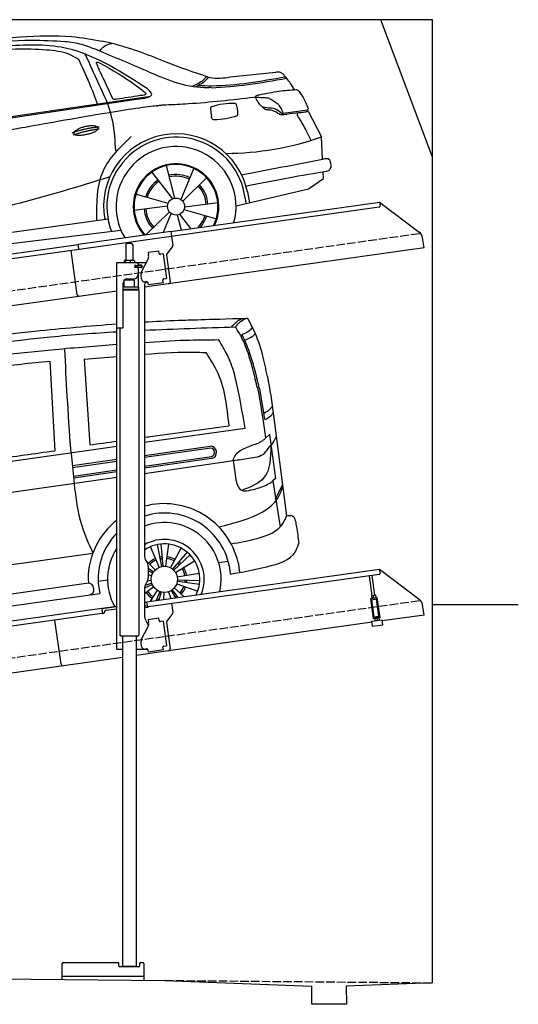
# Model space of a CAD drawing. Extents: x 199 to 6000, y -475 to 5250.
# Tile 3 of 3: x 3099 to 6000, y -475 to 5250. Entities that reach past the tile are written whole.
import ezdxf

# ---------------------------------------------------------------- set-up
doc = ezdxf.new("R2010")
doc.units = 0
doc.header["$LTSCALE"] = 10
doc.header["$MEASUREMENT"] = 0
doc.linetypes.add('GEN3', pattern=[6.25, 5, -1.25])
doc.layers.get('0').update_dxf_attribs({"linetype": 'CONTINUOUS'})
for name, color, linetype in [('3', 6, 'GEN3'), ('CAR', 1, 'CONTINUOUS'), ('SICHTBARE_KANTEN_DIN_', 7, 'CONTINUOUS')]:
    doc.layers.add(name, color=color, linetype=linetype)
doc.layers.add('AM_0', color=7, linetype='CONTINUOUS', lineweight=30)

# ---------------------------------------------------------------- blocks, each defined once
blk = doc.blocks.new('Car Van')
at = {"layer": 'CAR'}
for p, q in [((23007.8, 5396.2), (23037.4, 4875.5)), ((23207.8, 5406.7), (23240.7, 4909.2)), ((24309.1, 5080.7), (24384.6, 4496)), ((23558.2, 4925.3), (24143.5, 5006)), ((24263.4, 4948.2), (24285.1, 4968.9)), ((24285.1, 4968.9), (24320.4, 4714.3)), ((21072.7, 4570.5), (23398.2, 4902.5)), ((23558.2, 4847.8), (23940, 4902.1)), ((23944.3, 4890.6), (23558.2, 4836.2)), ((23133.2, 4859.5), (23148.9, 4684.5)), ((23139.6, 4788.8), (23398.2, 4825.3)), ((23140.9, 4777.5), (23398.2, 4813.7)), ((23558.2, 4786), (23949.4, 4841.1)), ((23949.1, 4829.7), (23558.2, 4774.6)), ((23558.2, 4743.3), (24075.6, 4817.8)), ((24075.3, 4820.4), (24090, 4707.5)), ((23145.9, 4727.9), (23398.2, 4763.5)), ((23398.2, 4752.1), (23146.1, 4716.6)), ((23398.2, 4720.3), (21083.3, 4387.6)), ((24320.4, 4714.3), (24304.8, 4699.4)), ((24305, 4699.5), (24347.2, 4432.9)), ((24320.7, 4594.5), (24360.8, 4677)), ((23644.6, 4198.1), (23593.9, 4317.5)), ((23659.9, 4202.7), (23635.1, 4330.1)), ((23667.8, 4203.8), (23656.5, 4333.1)), ((23683.7, 4203.6), (23699.6, 4332.3)), ((23710.8, 4194.9), (23772.5, 4309)), ((21307.1, 4005.8), (23258.8, 4280)), ((23621, 4182.3), (23565, 4239.5)), ((23723.9, 4185.9), (23808.1, 4284.7)), ((23729.7, 4180.4), (23823.7, 4269.9)), ((23610.9, 4170), (23581.2, 4189.7)), ((23739.4, 4167.8), (23850, 4235.7)), ((23990.9, 4225.9), (24043.4, 4233.3)), ((24102.9, 4226.3), (24112.4, 4168.6)), ((23230.9, 4129.7), (23233.9, 4106.9)), ((23289.4, 4117.2), (23344.3, 4124.3)), ((23606.8, 4163.2), (23581.2, 4176.5)), ((23601, 4148.3), (23581.2, 4153.8)), ((23749.5, 4141.3), (23877.3, 4164.1)), ((23750.7, 4125.4), (23880.4, 4121.2)), ((21377.3, 3846.1), (23233.9, 4106.9)), ((23289.8, 4105.3), (23298.9, 4045.4)), ((23612.6, 4083.2), (23558.2, 4043.9)), ((23604.7, 4097), (23559.3, 4076.9)), ((23601.8, 4104.4), (23562.7, 4091.8)), ((23598.6, 4120.1), (23574.6, 4117.6)), ((23720, 4066.7), (23753.6, 4021.7)), ((23731.8, 4077.5), (23789.6, 4026.7)), ((23746.2, 4101.9), (23868.2, 4057.9)), ((23750, 4117.4), (23878.5, 4099.7)), ((21329.3, 3769.5), (23298.8, 4045.7)), ((23633.2, 4063.7), (23591.6, 3998.9)), ((23647.5, 4056.5), (23627.6, 4004)), ((23655.1, 4054.1), (23642.5, 4006.1)), ((23670.8, 4051.6), (23668.8, 4009.8)), ((23698.9, 4055.6), (23712.4, 4015.9)), ((23713.4, 4062.3), (23738.8, 4019.6))]:
    blk.add_line(p, q, dxfattribs=at)
blk.add_circle((23674.4, 4127.8), 76.3, dxfattribs=at)
for centre, radius, start, end in [((23941.2, 4865.5), 36.6, 282.4234, 91.9504), ((23940.1, 4865.3), 26, 291.3172, 79.4452), ((23672.7, 4125.7), 441.8, 13.1526, 105.0131), ((23672.7, 4125.7), 441.8, 128.4041, 179.4928), ((23674.7, 4127.6), 385.6, 4.5254, 107.5878), ((23674.4, 4127.8), 330.2, 347.4042, 110.6062), ((23674.7, 4127.6), 385.6, 135.817, 183.3106), ((23674.4, 4127.8), 231.7, 337.9146, 120.1013), ((23674.4, 4127.8), 330.2, 146.7735, 208.5958), ((23674.4, 4127.8), 206, 333.6849, 124.334), ((23674.4, 4127.8), 131.2, 113, 134.4286), ((23674.4, 4127.8), 120.9, 113, 134.4286), ((23674.4, 4127.8), 131.2, 95, 101), ((23674.4, 4127.8), 120.9, 95, 101), ((23674.4, 4127.8), 120.9, 61.5714, 83), ((23674.4, 4127.8), 131.2, 61.5714, 83), ((23674.4, 4127.8), 120.9, 43.5714, 49.5714), ((23674.4, 4127.8), 131.2, 43.5714, 49.5714), ((23674.4, 4127.8), 120.9, 10.1429, 31.5714), ((23674.4, 4127.8), 131.2, 10.1429, 31.5714), ((23674.4, 4127.8), 120.9, 352.1429, 358.1429), ((23674.4, 4127.8), 131.2, 352.1429, 358.1429), ((23674.4, 4127.8), 120.9, 200.2869, 203.8571), ((23674.4, 4127.8), 120.9, 318.7143, 340.1429), ((23674.4, 4127.8), 131.2, 318.7143, 340.1429), ((23674.4, 4127.8), 131.2, 215.8571, 237.2857), ((23674.4, 4127.8), 120.9, 215.8571, 237.2857), ((23674.4, 4127.8), 120.9, 249.2857, 255.2857), ((23674.4, 4127.8), 120.9, 300.7143, 306.7143), ((23674.4, 4127.8), 131.2, 305.7514, 306.7143)]:
    blk.add_arc(centre, radius, start, end, dxfattribs=at)
for points, knots in [([(21715.3, 5388.7), (21821.7, 5408.2), (22221.1, 5481.6), (22782.1, 5562.6), (23238.6, 5600.5), (23398.2, 5613.5)], [0, 0, 0, 0, 324.58113, 1218.156854, 1698.657892, 1698.657892, 1698.657892, 1698.657892]), ([(23558.2, 5624), (23622.5, 5627.8), (23755.4, 5634.6), (23902.4, 5637.9), (24158.6, 5646.3)], [126.567679, 126.567679, 126.567679, 126.567679, 322.989321, 524.252921, 524.252921, 524.252921, 524.252921]), ([(24065, 5594.6), (24084.7, 5616.7), (24105.5, 5640), (24134.4, 5644.9), (24135.9, 5645.2)], [0, 0, 0, 0, 82.821664, 87.569284, 87.569284, 87.569284, 87.569284]), ([(24087.7, 5595.7), (24107.4, 5617.8), (24128.2, 5641.1), (24157.1, 5646), (24158.6, 5646.3)], [0, 0, 0, 0, 82.821664, 87.569284, 87.569284, 87.569284, 87.569284]), ([(24273.4, 5306.8), (24265.1, 5349.5), (24247.1, 5441.3), (24207.5, 5555.5), (24171.2, 5622.9), (24158.6, 5646.3)], [0, 0, 0, 0, 130.437116, 280.491384, 360.077177, 360.077177, 360.077177, 360.077177]), ([(21770, 5352.1), (21876, 5370.8), (22288.4, 5443.9), (22830.8, 5527.3), (23269.5, 5559.7), (23398.2, 5567.2)], [0, 0, 0, 0, 323.034736, 1256.571869, 1643.446804, 1643.446804, 1643.446804, 1643.446804]), ([(24213.2, 5249), (24204.3, 5287.1), (24188.1, 5356.8), (24159.1, 5454.9), (24126.8, 5533.5), (24099.1, 5577.6), (24087.7, 5595.7)], [0, 0, 0, 0, 117.133269, 214.777276, 306.729603, 370.835152, 370.835152, 370.835152, 370.835152]), ([(24126.6, 5550.6), (24141.5, 5557.6), (24164, 5568.7), (24182.4, 5585.5), (24188.8, 5591.3)], [4.61826, 4.61826, 4.61826, 4.61826, 53.543239, 79.274172, 79.274172, 79.274172, 79.274172]), ([(24142.3, 5517.9), (24159.4, 5525.5), (24181.6, 5535.3), (24199.7, 5551.3), (24203.9, 5555)], [0, 0, 0, 0, 55.255532, 72.113055, 72.113055, 72.113055, 72.113055]), ([(23558.2, 5505.4), (23637.5, 5510.8), (23781.1, 5519.8), (23924.9, 5520.7), (23989.3, 5521.1)], [58.593241, 58.593241, 58.593241, 58.593241, 296.990423, 490.043419, 490.043419, 490.043419, 490.043419]), ([(24143.5, 5006), (24128.1, 5100), (24106.8, 5230.9), (24063.5, 5388.4), (24024.1, 5464.7), (23998.8, 5505.7), (23989.3, 5521.1)], [0, 0, 0, 0, 285.875803, 397.720054, 488.074442, 542.258477, 542.258477, 542.258477, 542.258477]), ([(24226.6, 5239.9), (24217.8, 5277.9), (24201.5, 5347.7), (24173.2, 5443.4), (24150.2, 5500), (24125.5, 5551.6)], [0, 0, 0, 0, 117.133269, 214.777276, 299.414803, 299.414803, 299.414803, 299.414803]), ([(21800.2, 5284), (21899.6, 5302.9), (22309.5, 5380.6), (22843.2, 5451.2), (23278.2, 5485), (23398.2, 5493.9)], [0, 0, 0, 0, 303.469527, 1251.67749, 1612.62651, 1612.62651, 1612.62651, 1612.62651]), ([(23558.2, 5436), (23559.3, 5436.1), (23662.9, 5443.9), (23781.8, 5451.6), (23899.6, 5447), (23914.7, 5446.4)], [351.625543, 351.625543, 351.625543, 351.625543, 354.715425, 663.112571, 708.364163, 708.364163, 708.364163, 708.364163]), ([(23914.7, 5446.4), (23936.9, 5413.2), (24021.1, 5286.9), (24037.1, 5133.1), (24048.9, 5019.8)], [0, 0, 0, 0, 118.944476, 451.880379, 451.880379, 451.880379, 451.880379]), ([(22217, 5288), (22369.3, 5314.3), (22631.7, 5359.5), (22896.7, 5385.3), (23007.8, 5396.2)], [0, 0, 0, 0, 463.343065, 798.418315, 798.418315, 798.418315, 798.418315]), ([(24253.1, 5094.1), (24265.4, 5100.4), (24284, 5110.6), (24297.4, 5127), (24302.2, 5132.8)], [6.830989, 6.830989, 6.830989, 6.830989, 47.594512, 69.869885, 69.869885, 69.869885, 69.869885]), ([(24258.9, 5056.6), (24271.3, 5062.8), (24289.8, 5072.8), (24303, 5089.1), (24307.6, 5094.8)], [6.60739, 6.60739, 6.60739, 6.60739, 47.308966, 69.134079, 69.134079, 69.134079, 69.134079]), ([(23558.2, 4953.3), (23569.9, 4954.9), (23733.4, 4977.4), (23896.9, 4999.4), (24048.9, 5019.8)], [320.625992, 320.625992, 320.625992, 320.625992, 355.842082, 815.727995, 815.727995, 815.727995, 815.727995]), ([(24189.8, 4908.7), (24210.3, 4915.3), (24236.6, 4926.8), (24257.8, 4943.2), (24263.4, 4948.2)], [120.92462, 120.92462, 120.92462, 120.92462, 186.01384, 208.055842, 208.055842, 208.055842, 208.055842]), ([(24324.9, 4961), (24324.3, 4958.9), (24318, 4939.6), (24307.2, 4922.6), (24295.1, 4909.1)], [0, 0, 0, 0, 6.616922, 60.689334, 60.689334, 60.689334, 60.689334]), ([(22248.2, 4764.6), (22393.1, 4784.9), (22656.1, 4821.9), (22919.2, 4858.9), (23037.4, 4875.5)], [0, 0, 0, 0, 438.805988, 796.934649, 796.934649, 796.934649, 796.934649]), ([(24075.3, 4820.4), (24075.9, 4823.3), (24086, 4871.5), (24139.5, 4890.7), (24189.8, 4908.7)], [0, 0, 0, 0, 8.675218, 146.672245, 146.672245, 146.672245, 146.672245]), ([(24075.6, 4817.8), (24105.2, 4822.6), (24165.2, 4832.4), (24251.8, 4842.4), (24278, 4890.7), (24291.8, 4905.6), (24295.1, 4909.1)], [0, 0, 0, 0, 91.780832, 186.856498, 233.690994, 248.112913, 248.112913, 248.112913, 248.112913]), ([(24293.8, 4906), (24292.4, 4834.9), (24289.8, 4709.8), (24176.7, 4665), (24127.8, 4645.6)], [0, 0, 0, 0, 191.487605, 337.183462, 337.183462, 337.183462, 337.183462]), ([(24090, 4707.5), (24096, 4684.3), (24110.5, 4627.7), (24170.3, 4644.3), (24205.7, 4654.1)], [0, 0, 0, 0, 62.7295, 153.034343, 153.034343, 153.034343, 153.034343]), ([(24205.7, 4654.1), (24233.6, 4661.3), (24266.9, 4674), (24296.7, 4691.8), (24304.8, 4699.4)], [99.88745, 99.88745, 99.88745, 99.88745, 186.01384, 208.055842, 208.055842, 208.055842, 208.055842]), ([(23148.9, 4684.5), (23159.1, 4602), (23176.5, 4461.6), (23234.7, 4333.1), (23258.8, 4280)], [0, 0, 0, 0, 247.415276, 421.193245, 421.193245, 421.193245, 421.193245]), ([(23990.4, 4432.7), (24037.5, 4444.3), (24160.3, 4474.5), (24316.1, 4544.3), (24354.2, 4641), (24362.8, 4663)], [0, 0, 0, 0, 147.745638, 385.655746, 455.431225, 455.431225, 455.431225, 455.431225]), ([(24062.1, 4334.1), (24112.2, 4342.5), (24219.5, 4360.4), (24353.5, 4412.8), (24379, 4482.7), (24383.9, 4495.9)], [0, 0, 0, 0, 155.916097, 334.236733, 375.847406, 375.847406, 375.847406, 375.847406]), ([(24383.9, 4495.9), (24398.1, 4498.8), (24425.1, 4504.2), (24437.3, 4464.1), (24446.1, 4413.1), (24452, 4369.9), (24456.4, 4338.1)], [0, 0, 0, 0, 37.497445, 71.058399, 104.892854, 199.946291, 199.946291, 199.946291, 199.946291]), ([(24059.1, 4158), (24127.2, 4170.2), (24255.8, 4193.4), (24426.9, 4243.1), (24451.3, 4321.8), (24456.4, 4338.1)], [0, 0, 0, 0, 215.148773, 406.414782, 456.433015, 456.433015, 456.433015, 456.433015]), ([(23233.9, 4106.9), (23239.7, 4104.9), (23261.9, 4096.9), (23270.5, 4049.9), (23247.5, 4040.5), (23241.2, 4037.9)], [0, 0, 0, 0, 18.368574, 69.941809, 89.171871, 89.171871, 89.171871, 89.171871])]:
    blk.add_open_spline(points, degree=3, knots=knots, dxfattribs=at)
for points in [[(23558.2, 5575.8), (23734.6, 5584.2), (23911.1, 5590), (24087.7, 5595.7)], [(23094.1, 5464.2), (23101.7, 5285.9), (23112.1, 5112.4), (23129.6, 4864.3)], [(23207.8, 5406.7), (23271.3, 5412.3), (23334.7, 5417.9), (23398.2, 5423.2)], [(24273.4, 5306.8), (24288.8, 5235.6), (24298.9, 5158.2), (24309.1, 5080.7)], [(24213.2, 5249), (24227.8, 5199.2), (24237.3, 5113.3), (24263.6, 4948.4)], [(24226.6, 5239.9), (24226.6, 5239.9), (24240.4, 5168.2), (24257.5, 5056.4)], [(23240.7, 4909.2), (23293.2, 4916.5), (23345.7, 4923.9), (23398.2, 4931.2)]]:
    blk.add_open_spline(points, degree=3, dxfattribs=at)
blk = doc.blocks.new('car_150_')
at = {"layer": 'CAR'}
for p, q in [((6993.7, 5277.2), (7129.2, 5288.8)), ((8349.8, 5065.2), (8614.8, 5095.9)), ((5703.5, 4603.8), (7806, 4931.3)), ((5748.6, 4619.9), (7887.1, 4949.3)), ((8659.8, 4857.1), (8801.1, 4877.5)), ((8805, 4869.2), (8883.2, 4720.4)), ((8891.2, 4589.9), (8883.2, 4720.4)), ((8033.2, 4358.3), (7982.9, 4548.5)), ((8143.1, 4534), (8068.7, 4350.5)), ((7897.5, 4510.1), (8019.3, 4353.9)), ((8079.5, 4340.6), (8219, 4479.2)), ((8810.7, 4417.6), (8898.1, 4478.2)), ((8898.1, 4478.2), (8895.6, 4518.3)), ((8391.6, 4316.2), (8810.7, 4417.6)), ((7994.7, 4327.2), (7804.9, 4378.7)), ((8442.3, 4361.7), (8446.4, 4329.7)), ((8455.6, 4397.8), (8469.1, 4334.6)), ((7795.4, 4285.5), (7991.5, 4312.9)), ((8286.5, 4333.3), (8090.4, 4305.9)), ((8002.4, 4278.2), (7867.9, 4144.6)), ((7969.2, 4159.6), (8013.2, 4268.3)), ((8048.7, 4260.5), (8071.6, 4173.8)), ((8127.2, 4182.1), (8062.7, 4264.8)), ((8087.2, 4291.6), (8277, 4240.1)), ((7646, 4233.7), (5761.2, 3956.2)), ((5689.3, 3904.2), (7721.3, 4169.7))]:
    blk.add_line(p, q, dxfattribs=at)
blk.add_circle((8041, 4309.4), 49.6, dxfattribs=at)
for centre, radius, start, end in [((8042.2, 4309.4), 422.7, 12.065, 190.707), ((8042.2, 4309.4), 403.4, 7.4461, 201.5292), ((8307.4, 6330.9), 1710.3, 270.6601, 289.6726), ((8041, 4309.4), 348.9, 345.0424, 211.6777), ((8041, 4309.4), 249, 334.6275, 221.995), ((8041, 4309.4), 244.1, 333.8517, 222.7626), ((8041, 4309.4), 186.2, 64.7762, 103.2667), ((8041, 4309.4), 176.5, 64.6018, 103.1816), ((8041, 4309.4), 186.2, 124.7762, 163.2667), ((8041, 4309.4), 176.5, 124.6018, 163.1816), ((8041, 4309.4), 176.5, 4.6018, 43.1816), ((8041, 4309.4), 186.2, 4.7762, 43.2667), ((8041, 4309.4), 186.2, 184.7762, 223.2667), ((8041, 4309.4), 176.5, 184.6018, 223.1816), ((8041, 4309.4), 176.5, 316.6896, 343.1816), ((8041, 4309.4), 186.2, 320.3371, 343.2667)]:
    blk.add_arc(centre, radius, start, end, dxfattribs=at)
for points, degree, knots in [([(6590.3, 5194.3), (6790.1, 5231.4), (7055.2, 5280.6), (7323.2, 5267.8), (7389.2, 5264.7)], 3, [0, 0, 0, 0, 605.994997, 803.781644, 803.781644, 803.781644, 803.781644]), ([(7129.2, 5288.8), (7228.1, 5294.9), (7387.4, 5304.7), (7544.3, 5278.3), (7603.8, 5268.4)], 3, [0, 0, 0, 0, 296.050466, 476.332401, 476.332401, 476.332401, 476.332401]), ([(8191, 5074.7), (8107.9, 5098.3), (7930.3, 5167), (7746.4, 5237.4), (7603.8, 5268.4)], 3, [5.571538, 5.571538, 5.571538, 5.571538, 32.165526, 64.936902, 64.936902, 64.936902, 64.936902]), ([(7280.4, 5213.4), (7220.4, 5216.3), (7078, 5223.2), (6937, 5200.9), (6855.4, 5188)], 3, [0, 0, 0, 0, 179.578451, 426.729981, 426.729981, 426.729981, 426.729981]), ([(7010.2, 5233), (7130.8, 5242.4), (7438, 5266.3), (7702.5, 5100), (7863.2, 4999)], 3, [0, 0, 0, 0, 355.261483, 904.814862, 904.814862, 904.814862, 904.814862]), ([(7469.5, 5159.8), (7450.1, 5170.8), (7392.1, 5203.7), (7325, 5209.6), (7280.4, 5213.4)], 3, [0, 0, 0, 0, 66.345015, 198.470892, 198.470892, 198.470892, 198.470892]), ([(7389.2, 5264.7), (7420.8, 5260.7), (7486.1, 5252.6), (7547.1, 5227.9), (7578.6, 5215.1)], 3, [0, 0, 0, 0, 95.129403, 196.544102, 196.544102, 196.544102, 196.544102]), ([(8238.8, 5002.4), (8225.9, 5001.9), (8097.3, 4997.4), (7874.9, 5091.2), (7673.8, 5175.3), (7578.6, 5215.1)], 3, [0, 0, 0, 0, 38.601997, 385.248101, 697.121472, 697.121472, 697.121472, 697.121472]), ([(7590.1, 5210.4), (7598.8, 5221.2), (7616.6, 5243), (7643.8, 5250.6), (7657.5, 5254.4)], 3, [0, 0, 0, 0, 40.483158, 82.304269, 82.304269, 82.304269, 82.304269]), ([(7582.2, 4896.4), (7565.7, 4939), (7531.3, 5028.2), (7490.7, 5114.7), (7469.5, 5159.8)], 3, [0, 0, 0, 0, 136.989327, 286.582756, 286.582756, 286.582756, 286.582756]), ([(7575.1, 5131.1), (7572.7, 5136.8), (7566.4, 5151.1), (7582.7, 5144.2), (7592.5, 5140)], 3, [0, 0, 0, 0, 14.214257, 36.026738, 36.026738, 36.026738, 36.026738]), ([(7668, 4935.3), (7650.2, 4969.8), (7620.8, 5036.6), (7588.5, 5099.8), (7575.1, 5131.1)], 3, [2.591518, 2.591518, 2.591518, 2.591518, 14.396583, 24.038621, 24.038621, 24.038621, 24.038621]), ([(7592.5, 5140), (7663.4, 5100.7), (7754.6, 5050.2), (7836.7, 4986.2), (7855.1, 4971.8)], 3, [0, 0, 0, 0, 242.296972, 312.074439, 312.074439, 312.074439, 312.074439]), ([(8659.2, 5083.2), (8653.8, 5087.2), (8640.8, 5096.8), (8624.4, 5096.2), (8614.8, 5095.9)], 3, [0, 0, 0, 0, 19.609343, 47.348199, 47.348199, 47.348199, 47.348199]), ([(8213.4, 5067), (8204.8, 5057.5), (8180.8, 5030.7), (8147.4, 5016.7), (8125.8, 5007.6)], 3, [0, 0, 0, 0, 37.936628, 106.922734, 106.922734, 106.922734, 106.922734]), ([(8224.6, 5063.8), (8219.5, 5057.3), (8207.5, 5042.1), (8182.3, 5022), (8161, 5011.9), (8149.7, 5006.6)], 3, [0, 0, 0, 0, 24.71914, 58.083873, 95.394075, 95.394075, 95.394075, 95.394075]), ([(8163.6, 5014.3), (8190.3, 5013.8), (8360.5, 5010.7), (8528.5, 5042.5), (8670.3, 5069.3)], 3, [0, 0, 0, 0, 79.824219, 510.28314, 510.28314, 510.28314, 510.28314]), ([(8191, 5074.7), (8205.8, 5069.3), (8256.7, 5050.7), (8311.1, 5059.2), (8349.8, 5065.2)], 3, [0, 0, 0, 0, 46.804205, 160.961784, 160.961784, 160.961784, 160.961784]), ([(8240.9, 5001), (8312.1, 5006.7), (8458.8, 5018.5), (8603.3, 5046.3), (8677.8, 5060.7)], 3, [0, 0, 0, 0, 213.973217, 441.202015, 441.202015, 441.202015, 441.202015]), ([(8723.8, 4994.4), (8716.5, 5006.5), (8697.8, 5038.1), (8673.9, 5066), (8659.2, 5083.2)], 3, [0, 0, 0, 0, 42.278278, 110.016544, 110.016544, 110.016544, 110.016544]), ([(7806, 4931.3), (7851.9, 4937.1), (7921.3, 4946), (7877.9, 4985.6), (7863.2, 4999)], 3, [0, 0, 0, 0, 93.644646, 141.842533, 141.842533, 141.842533, 141.842533]), ([(8521.1, 4963.5), (8558.7, 4971.4), (8629.4, 4986.3), (8701.3, 4992.4), (8734.9, 4995.3)], 3, [0, 0, 0, 0, 115.283952, 216.335245, 216.335245, 216.335245, 216.335245]), ([(8734.9, 4995.3), (8735.5, 4995.3), (8742.3, 4994.7), (8774, 4959.5), (8789.9, 4921.4), (8803.6, 4888.9)], 3, [0, 0, 0, 0, 1.734697, 20.495648, 128.700618, 128.700618, 128.700618, 128.700618]), ([(7690.7, 4930.9), (7682.9, 4929), (7673.3, 4926.7), (7668.9, 4934), (7668, 4935.3)], 3, [0, 0, 0, 0, 20.033107, 24.561149, 24.561149, 24.561149, 24.561149]), ([(7827.4, 4952.7), (7804.1, 4948.8), (7758.6, 4941.2), (7712.9, 4934.3), (7690.7, 4930.9)], 3, [0, 0, 0, 0, 70.948783, 138.444185, 138.444185, 138.444185, 138.444185]), ([(7855.1, 4971.8), (7856.9, 4969.4), (7866.6, 4956.8), (7844.9, 4954.5), (7827.4, 4952.7)], 3, [0, 0, 0, 0, 8.218705, 42.579443, 42.579443, 42.579443, 42.579443]), ([(8489.1, 4946.9), (8362.2, 4931.3), (8192.7, 4910.5), (8022.3, 4901.3), (7979.4, 4899)], 3, [0, 0, 0, 0, 383.276615, 511.9713, 511.9713, 511.9713, 511.9713]), ([(8499.4, 4953.2), (8499.6, 4954.1), (8500.1, 4956.8), (8502.7, 4957.8), (8504.4, 4958.4)], 3, [0, 0, 0, 0, 2.821477, 7.666518, 7.666518, 7.666518, 7.666518]), ([(8514.3, 4920.1), (8507.6, 4929.7), (8500.3, 4940.1), (8499.5, 4952.2), (8499.4, 4953.2)], 3, [0, 0, 0, 0, 33.566473, 36.446484, 36.446484, 36.446484, 36.446484]), ([(8504.4, 4958.4), (8507.8, 4959.8), (8513.2, 4962), (8519, 4963.1), (8521.1, 4963.5)], 3, [0, 0, 0, 0, 10.993467, 17.505662, 17.505662, 17.505662, 17.505662]), ([(8578.5, 4942.4), (8595.8, 4933.8), (8633.1, 4915.4), (8650.5, 4877.5), (8659.8, 4857.1)], 3, [0, 0, 0, 0, 56.143574, 121.02194, 121.02194, 121.02194, 121.02194]), ([(7687.8, 4631.1), (7684.2, 4688.1), (7678.4, 4781.5), (7650.4, 4870.6), (7639.4, 4905.3)], 3, [0, 0, 0, 0, 170.454794, 279.374153, 279.374153, 279.374153, 279.374153]), ([(8245.8, 4892.2), (8242.8, 4891.2), (8235.4, 4888.9), (8236.5, 4880.8), (8237.1, 4876.1)], 3, [0, 0, 0, 0, 8.69426, 20.870259, 20.870259, 20.870259, 20.870259]), ([(8244.9, 4892.1), (8266.5, 4899), (8311.3, 4913.4), (8358.3, 4912.8), (8382.6, 4912.4)], 3, [0, 0, 0, 0, 67.706114, 140.005181, 140.005181, 140.005181, 140.005181]), ([(8382.6, 4912.4), (8386.9, 4901.5), (8396, 4877.8), (8394.2, 4852.5), (8393.3, 4838.9)], 3, [0, 0, 0, 0, 34.900949, 75.090232, 75.090232, 75.090232, 75.090232]), ([(8645.2, 4860.1), (8634.4, 4868.9), (8603, 4892.4), (8542.9, 4879.7), (8521, 4910.7), (8514.3, 4920.1)], 3, [0.658544, 0.658544, 0.658544, 0.658544, 4.748765, 12.290755, 15.589596, 15.589596, 15.589596, 15.589596]), ([(8581.1, 4874.9), (8574.1, 4874.8), (8553.6, 4874.6), (8539.3, 4890.4), (8529.9, 4900.7)], 3, [0, 0, 0, 0, 20.376363, 59.606847, 59.606847, 59.606847, 59.606847]), ([(8629.7, 4855.7), (8623.1, 4860), (8608.2, 4869.6), (8590.8, 4873), (8581.1, 4874.9)], 3, [0, 0, 0, 0, 23.382166, 52.652276, 52.652276, 52.652276, 52.652276]), ([(8757.3, 4861.2), (8766.9, 4862.5), (8782.9, 4864.6), (8798.7, 4867.9), (8805, 4869.2)], 3, [0, 0, 0, 0, 29.138804, 48.348385, 48.348385, 48.348385, 48.348385]), ([(8803.6, 4888.9), (8804.6, 4886.7), (8806.7, 4882.3), (8803, 4879.1), (8801.1, 4877.5)], 3, [0, 0, 0, 0, 6.560892, 13.117252, 13.117252, 13.117252, 13.117252]), ([(8260.3, 4814.7), (8256.8, 4815.3), (8246, 4817.1), (8244, 4829), (8242.7, 4837)], 3, [0, 0, 0, 0, 9.934216, 31.059147, 31.059147, 31.059147, 31.059147]), ([(8393.3, 4838.9), (8371.3, 4832.7), (8327.5, 4820.2), (8282.1, 4816.4), (8259.4, 4814.5)], 3, [0, 0, 0, 0, 68.25117, 136.398239, 136.398239, 136.398239, 136.398239]), ([(8664.2, 4847.7), (8660, 4847.2), (8647.9, 4845.9), (8636.9, 4851.8), (8629.7, 4855.7)], 3, [0, 0, 0, 0, 12.334473, 36.077303, 36.077303, 36.077303, 36.077303]), ([(8645.2, 4860.1), (8647, 4858.9), (8651.5, 4856.3), (8656.7, 4856.7), (8659.8, 4857.1)], 3, [0.11133, 0.11133, 0.11133, 0.11133, 0.733961, 1.64284, 1.64284, 1.64284, 1.64284]), ([(8752.5, 4860.5), (8727.9, 4857.2), (8698.8, 4853.2), (8669.8, 4848.6), (8664.2, 4847.7)], 3, [0, 0, 0, 0, 7.10149, 8.807008, 8.807008, 8.807008, 8.807008]), ([(8759.3, 4861.5), (8751.5, 4860.6), (8734.7, 4858.6), (8743.2, 4843.3), (8747.8, 4835.1)], 3, [0, 0, 0, 0, 18.78232, 40.52492, 40.52492, 40.52492, 40.52492]), ([(8747.8, 4835.1), (8762.5, 4811.6), (8789.4, 4768.5), (8811, 4722.5), (8820.8, 4701.6)], 3, [0, 0, 0, 0, 83.27798, 152.299671, 152.299671, 152.299671, 152.299671]), ([(7442.5, 4729.7), (7440.4, 4737.7), (7458.8, 4757), (7537.7, 4789), (7634.5, 4769.9), (7553.7, 4725.9), (7469.8, 4714.2), (7444.6, 4721.7), (7442.5, 4729.7)], 5, [0, 0, 0, 0, 0, 0, 0.300106, 0.500106, 0.700106, 1, 1, 1, 1, 1, 1]), ([(7581.1, 4224.1), (7579.8, 4324.9), (7577.1, 4516.8), (7713.1, 4650.8), (7777.7, 4714.5)], 3, [0, 0, 0, 0, 288.299349, 549.189347, 549.189347, 549.189347, 549.189347]), ([(8935.7, 4582.7), (8934.4, 4584.7), (8925.5, 4598.3), (8907, 4593.8), (8891.2, 4589.9)], 3, [0, 0, 0, 0, 6.947087, 47.332504, 47.332504, 47.332504, 47.332504]), ([(8922.6, 4523), (8927.9, 4526.8), (8946.9, 4540.2), (8940.4, 4564.9), (8935.7, 4582.7)], 3, [0, 0, 0, 0, 18.607322, 66.126339, 66.126339, 66.126339, 66.126339]), ([(8446.2, 4431.7), (8528.5, 4449), (8686.8, 4482.3), (8846.1, 4509.8), (8922.6, 4523)], 3, [0, 0, 0, 0, 252.396589, 485.064773, 485.064773, 485.064773, 485.064773]), ([(7654.8, 4478.5), (7470.6, 4420.5), (6844.5, 4223.3), (6193.7, 4129.8), (5734.4, 4063.7)], 3, [0, 0, 0, 0, 579.00444, 1967.110779, 1967.110779, 1967.110779, 1967.110779])]:
    blk.add_open_spline(points, degree=degree, knots=knots, dxfattribs=at)
for points, degree in [([(7639.4, 4905.3), (7594.8, 5000.9), (7550.3, 5096.5), (7505.7, 5192.1)], 3), ([(8578.5, 4942.4), (8576.8, 4945.2), (8489.1, 4946.9)], 2), ([(7979.4, 4899), (7725, 4888.3), (5338.8, 4399.4)], 2), ([(8237.1, 4876.1), (8239, 4863.1), (8240.8, 4850), (8242.7, 4837)], 3), ([(8805, 4869.2), (8803.7, 4871.9), (8802.4, 4874.7), (8801.1, 4877.5)], 3), ([(7432.9, 4733.6), (7502, 4760.2), (7591.2, 4770)], 2), ([(7441.9, 4722), (7513, 4747.3), (7590.2, 4757.9)], 2), ([(8891.2, 4589.9), (8734.4, 4558.1), (8577.5, 4526.3), (8420.6, 4494.5)], 3)]:
    blk.add_open_spline(points, degree=degree, dxfattribs=at)

msp = doc.modelspace()

# ---------------------------------------------------------------- linework, layer by layer
for p, q in [((5499.5, 4450), (5199.5, 5250)), ((3978.5, 4019.4), (5191.6, 4189.9)), ((5191.6, 4189.9), (5195.1, 4165.1)), ((5191.6, 4189.9), (5423.5, 4015.1)), ((5190.8, 4159.5), (3979.7, 3989.3)), ((3438.7, 3944.5), (3978.4, 4020.4)), ((3978.4, 4020.4), (3982.7, 3989.7)), ((3979.7, 3989.3), (3446, 3914.3)), ((3726.7, 3950.6), (3746.7, 3950.6)), ((3982.7, 3989.7), (3989.8, 3939.3)), ((5451.2, 3923.4), (5443, 3982.1)), ((960, 3595.2), (3438.8, 3943.6)), ((3446, 3914.3), (960, 3564.9)), ((3434.6, 3650.1), (3398.4, 3907.6)), ((3442.6, 3916.8), (3438.7, 3944.5)), ((3716.7, 3940.6), (3716.7, 3850.6)), ((3756.7, 3940.6), (3756.7, 3850.6)), ((5451.2, 3923.4), (3824.7, 3694.8)), ((3846.7, 3897.9), (3909, 3906.6)), ((3846.7, 3897.9), (3848.9, 3882)), ((3911.3, 3890.8), (3909, 3906.6)), ((3987.9, 3931.9), (3954.5, 3887.7)), ((3664.7, 3837.6), (3836.1, 3837.6)), ((3664.7, 3457.6), (3664.7, 3837.6)), ((3706.8, 3848.2), (3706.8, 3837.6)), ((3727.5, 3850.6), (3709.5, 3850.6)), ((3712.5, 3848.2), (3712.5, 3837.6)), ((3754.5, 3850.6), (3727.5, 3850.6)), ((3742.5, 3848.2), (3742.5, 3837.6)), ((3764.2, 3850.6), (3754.5, 3850.6)), ((3766.6, 3848.2), (3766.6, 3837.6)), ((3789.7, 3822.1), (3789.7, 3837.6)), ((3808.5, 3783.5), (3846, 3857.1)), ((3849.5, 3877.8), (3848.9, 3882)), ((3911.3, 3890.8), (3911.4, 3889.8)), ((3917.1, 3885.6), (3918, 3885.7)), ((3933.9, 3887.9), (3918, 3885.7)), ((3933.9, 3887.9), (3953.9, 3745.3)), ((3952.6, 3880.3), (3974.3, 3726)), ((3773.4, 3821.6), (3769.7, 3821.6)), ((3807.7, 3809.6), (3769.8, 3809.6)), ((3770.7, 3811.8), (3770.7, 3819)), ((3773.4, 3821.6), (3785.7, 3821.6)), ((3785.7, 3809.1), (3773.4, 3809.1)), ((3773.7, 3821.6), (3773.7, 3809.6)), ((3787.7, 3821.6), (3785.7, 3821.6)), ((3787.7, 3821.6), (3788.7, 3821.6)), ((3788.7, 3827.6), (3788.7, 3824.6)), ((3789.4, 3821.6), (3788.7, 3821.6)), ((3788.7, 3809.6), (3788.7, 3821.6)), ((3788.7, 3806.1), (3788.7, 3767.6)), ((3807, 3821.6), (3789.4, 3821.6)), ((3808.7, 3822.1), (3789.7, 3822.1)), ((3789.7, 3694.7), (3789.7, 3809.1)), ((3808.7, 3809.1), (3789.7, 3809.1)), ((3807, 3821.6), (3807.7, 3821.6)), ((3807.7, 3809.6), (3807.7, 3821.6)), ((3809.7, 3821.1), (3809.7, 3810.1)), ((3766.7, 3734.6), (3706.7, 3733.9)), ((3706.7, 3694.7), (3706.7, 3733.9)), ((3718.7, 3734), (3718.7, 3741.6)), ((3725.7, 3742.6), (3763.7, 3742.6)), ((3754.7, 3734.5), (3754.7, 3742.6)), ((3766.7, 3694.6), (3766.7, 3734.6)), ((3807.8, 3743), (3805.1, 3762.8)), ((3838.4, 3727.1), (3830.4, 3725.9)), ((3844, 3722.8), (3846.1, 3707.9)), ((3932.8, 3737.3), (3933, 3736.3)), ((3935.2, 3720.5), (3933, 3736.3)), ((3938.1, 3743.1), (3937.1, 3743)), ((3938.1, 3743.1), (3953.9, 3745.3)), ((3664.7, 3672.4), (960, 3292.2)), ((3700.7, 3460.6), (3700.7, 3717.6)), ((3791.7, 3694.6), (3700.7, 3694.6)), ((3791.7, 3681.4), (3700.7, 3681.4)), ((3788.7, 3679.6), (3700.7, 3679.6)), ((3791.7, 3677.9), (3700.7, 3677.9)), ((3788.7, 3679.6), (3791.7, 3681.4)), ((3788.7, 3679.6), (3791.7, 3677.9)), ((3789.7, 3679.1), (3789.7, 3680.2)), ((3791.7, 3681.4), (3791.7, 3694.6)), ((3791.7, 3677.9), (3791.8, 1671.7)), ((3824.7, 3702.6), (3824.7, 2144.3)), ((3935.2, 3720.5), (3846.1, 3707.9)), ((3664.7, 1587.6), (3664.7, 3457.6)), ((3664.7, 3457.6), (3697.7, 3457.6)), ((3681.7, 3457.6), (3681.8, 1671.6)), ((3838.1, 2094.3), (3844.4, 2083.4)), ((3847.7, 2070.9), (3847.7, 2004.3)), ((3824.7, 1862.8), (5191.6, 2054.9)), ((5190.8, 2024.5), (3849, 1835.9)), ((5149.6, 1900.9), (5133.4, 2016.4)), ((5165.5, 1903.1), (5149.2, 2018.6)), ((5192.7, 2047), (5191.6, 2054.9)), ((5191.6, 2054.9), (5423.5, 1880.1)), ((5192.7, 2047), (5195.1, 2030.1)), ((3844.4, 1991.8), (3838.1, 1981)), ((3824.7, 1931), (3824.7, 1794.7)), ((5139.8, 1884.5), (5179.4, 1890.1)), ((5146.4, 1900.4), (5145.7, 1899.9)), ((5145.7, 1899.9), (5147.7, 1886.1)), ((5168.7, 1903.5), (5146.4, 1900.4)), ((5159.4, 1888.8), (5157.8, 1900.5)), ((5168.7, 1903.5), (5169.5, 1903.2)), ((5169.5, 1903.2), (5171.4, 1889.4)), ((5170.8, 1888.9), (5171.4, 1889.4)), ((5195.7, 1774.2), (5179.4, 1890.1)), ((3577.5, 1828), (3664.7, 1840.3)), ((3664.7, 1836.3), (3578, 1824.1)), ((3840.4, 1861), (3824.7, 1858.8)), ((3831, 1838.4), (3831.1, 1837.4)), ((3836.8, 1833.2), (3841.7, 1833.9)), ((3843.4, 1840.2), (3839.9, 1864.9)), ((3982.7, 1854.7), (3989.8, 1804.3)), ((5139.8, 1884.5), (5156.1, 1768.7)), ((5140.9, 1876.6), (5180.5, 1882.2)), ((5161.3, 1778.5), (5147.4, 1877.5)), ((5148.5, 1885.7), (5147.7, 1886.1)), ((5188, 1782.2), (5174, 1881.3)), ((5451.2, 1788.4), (5443, 1847.1)), ((960, 1460.2), (3577.5, 1828)), ((3576.7, 1797.6), (960, 1429.9)), ((3577.5, 1828), (3578.6, 1820.1)), ((3580.9, 1803.3), (3578.6, 1820.1)), ((3584.3, 1797.7), (3589.2, 1798.4)), ((3593.5, 1804), (3593.3, 1805)), ((3601.8, 1816.3), (3664.7, 1825.2)), ((3987.9, 1796.9), (3954.5, 1752.7)), ((5155, 1776.6), (5194.6, 1782.2)), ((5161.3, 1778.5), (5188, 1782.2)), ((5166.9, 1778.3), (5166.7, 1779.3)), ((5182.7, 1780.5), (5182.6, 1781.5)), ((5451.2, 1788.4), (5208.6, 1754.3)), ((3340.6, 1501.9), (3304.4, 1759.4)), ((3340.6, 1501.9), (3304.4, 1759.4)), ((3808.5, 1648.5), (3846, 1722.1)), ((3838.1, 1744.7), (3848.2, 1727.3)), ((3846.7, 1762.9), (3909, 1771.6)), ((3846.7, 1762.9), (3848.9, 1747)), ((3849.5, 1742.8), (3848.9, 1747)), ((3911.3, 1755.8), (3909, 1771.6)), ((3911.3, 1755.8), (3911.4, 1754.8)), ((3917.1, 1750.6), (3918, 1750.7)), ((3933.9, 1752.9), (3918, 1750.7)), ((3933.9, 1752.9), (3953.9, 1610.3)), ((3952.6, 1745.3), (3974.3, 1591)), ((5149.2, 1746), (3965.8, 1579.7)), ((5148.3, 1752.6), (5207.7, 1761)), ((5152.4, 1722.9), (5148.3, 1752.6)), ((5152.4, 1722.9), (5211.8, 1731.3)), ((5156.1, 1768.7), (5195.7, 1774.2)), ((5164.8, 1769.9), (5164.1, 1769.4)), ((5164.1, 1769.4), (5166, 1755.6)), ((5166.8, 1755.2), (5166, 1755.6)), ((5176.1, 1770), (5177.8, 1758.3)), ((5187, 1773), (5187.8, 1772.7)), ((5187.8, 1772.7), (5189.8, 1758.9)), ((5189.1, 1758.4), (5189.8, 1758.9)), ((5211.8, 1731.3), (5207.7, 1761)), ((3688.8, 1664.6), (3681.8, 1671.6)), ((3784.8, 1664.6), (3688.8, 1664.6)), ((3696.8, 1664.6), (3696.9, -251.4)), ((3776.8, 1664.6), (3776.9, -251.3)), ((3784.8, 1664.6), (3791.8, 1671.7)), ((3807.8, 1608), (3805.1, 1627.8)), ((3938.1, 1608.1), (3937.1, 1608)), ((3938.1, 1608.1), (3953.9, 1610.3)), ((3696.8, 1587.6), (3664.7, 1587.6)), ((3844, 1587.6), (3776.8, 1587.6)), ((3965.8, 1579.7), (3776.8, 1553.1)), ((3838.4, 1592.1), (3830.4, 1590.9)), ((3844, 1587.8), (3846.1, 1572.9)), ((3935.2, 1585.5), (3846.1, 1572.9)), ((3932.8, 1602.3), (3933, 1601.3)), ((3935.2, 1585.5), (3933, 1601.3)), ((3696.8, 1541.9), (960, 1157.2)), ((3346.9, -330.3), (3346.9, -237.4)), ((3351.9, -232.4), (3671.9, -232.4)), ((3676.9, -252.4), (3676.9, -237.4)), ((3791.9, -257.4), (3681.9, -257.4)), ((3697.9, -252.4), (3696.9, -251.4)), ((3697.9, -252.4), (3775.9, -252.4)), ((3710.9, -252.4), (3710.9, -257.4)), ((3762.9, -252.4), (3762.9, -257.4)), ((3775.9, -252.4), (3776.9, -251.3)), ((3796.9, -237.4), (3796.9, -252.4)), ((3801.9, -232.4), (3816.9, -232.4)), ((3821.9, -237.4), (3821.9, -334.8)), ((199.5, -300), (3944.5, -336)), ((3821.9, -312.4), (3346.9, -312.4)), ((3944.5, -336), (4799.5, -370.1)), ((4799.5, -475), (4799.5, -370.1)), ((5499.5, -350), (4999.1, -370.1)), ((4999.1, -370.1), (4999.5, -475)), ((4999.5, -475), (4799.5, -475))]:
    msp.add_line(p, q)
for points in [[(3844, 3722.8, 0), (3844, 3722.8, 0), (3844, 3722.8, 0), (3844, 3722.8, 0), (3844, 3722.8, 0), (3844, 3722.8, 0), (3844, 3722.8, 0), (3844, 3722.9, 0), (3844, 3722.9, 0), (3844, 3722.9, 0), (3844, 3722.9, 0), (3844, 3722.9, 0), (3844, 3722.9, 0), (3844, 3722.9, 0), (3844, 3722.9, 0), (3844, 3722.9, 0), (3844, 3722.9, 0), (3844, 3722.9, 0), (3844, 3722.9, 0), (3844, 3722.9, 0), (3844, 3723, 0), (3844, 3723, 0), (3844, 3723, 0), (3844, 3723, 0), (3844, 3723, 0), (3844, 3723, 0), (3844, 3723, 0), (3844, 3723, 0), (3844, 3723, 0), (3844, 3723, 0), (3844, 3723, 0), (3844, 3723, 0), (3844, 3723, 0), (3844, 3723.1, 0), (3844, 3723.1, 0), (3844, 3723.1, 0), (3844, 3723.1, 0), (3843.9, 3723.1, 0), (3843.9, 3723.1, 0), (3843.9, 3723.1, 0), (3843.9, 3723.1, 0), (3843.9, 3723.1, 0), (3843.9, 3723.1, 0), (3843.9, 3723.1, 0), (3843.9, 3723.1, 0), (3843.9, 3723.1, 0), (3843.9, 3723.2, 0), (3843.9, 3723.2, 0), (3843.9, 3723.2, 0), (3843.9, 3723.2, 0), (3843.9, 3723.2, 0), (3843.9, 3723.2, 0), (3843.9, 3723.2, 0), (3843.9, 3723.2, 0), (3843.9, 3723.2, 0), (3843.9, 3723.2, 0), (3843.9, 3723.2, 0), (3843.9, 3723.2, 0), (3843.9, 3723.2, 0), (3843.9, 3723.3, 0), (3843.9, 3723.3, 0), (3843.9, 3723.3, 0), (3843.9, 3723.3, 0), (3843.9, 3723.3, 0), (3843.9, 3723.3, 0), (3843.9, 3723.3, 0), (3843.9, 3723.3, 0), (3843.9, 3723.3, 0), (3843.9, 3723.3, 0), (3843.9, 3723.3, 0), (3843.9, 3723.3, 0), (3843.9, 3723.3, 0), (3843.9, 3723.4, 0), (3843.9, 3723.4, 0), (3843.9, 3723.4, 0), (3843.9, 3723.4, 0), (3843.9, 3723.4, 0), (3843.9, 3723.4, 0), (3843.9, 3723.4, 0), (3843.9, 3723.4, 0), (3843.9, 3723.4, 0), (3843.9, 3723.4, 0), (3843.9, 3723.4, 0), (3843.9, 3723.4, 0), (3843.9, 3723.4, 0), (3843.9, 3723.5, 0), (3843.9, 3723.5, 0), (3843.9, 3723.5, 0), (3843.9, 3723.5, 0), (3843.9, 3723.5, 0), (3843.9, 3723.5, 0), (3843.8, 3723.5, 0), (3843.8, 3723.5, 0), (3843.8, 3723.5, 0), (3843.8, 3723.5, 0), (3843.8, 3723.5, 0), (3843.8, 3723.5, 0), (3843.8, 3723.5, 0), (3843.8, 3723.6, 0), (3843.8, 3723.6, 0), (3843.8, 3723.6, 0), (3843.8, 3723.6, 0), (3843.8, 3723.6, 0), (3843.8, 3723.6, 0), (3843.8, 3723.6, 0), (3843.8, 3723.6, 0), (3843.8, 3723.6, 0), (3843.8, 3723.6, 0), (3843.8, 3723.6, 0), (3843.8, 3723.6, 0), (3843.8, 3723.6, 0), (3843.8, 3723.7, 0), (3843.8, 3723.7, 0), (3843.8, 3723.7, 0), (3843.8, 3723.7, 0), (3843.8, 3723.7, 0), (3843.8, 3723.7, 0), (3843.8, 3723.7, 0), (3843.8, 3723.7, 0), (3843.8, 3723.7, 0), (3843.8, 3723.7, 0), (3843.8, 3723.7, 0), (3843.8, 3723.7, 0), (3843.8, 3723.7, 0), (3843.8, 3723.8, 0), (3843.8, 3723.8, 0), (3843.8, 3723.8, 0), (3843.8, 3723.8, 0)], [(3844, 1587.8, 0), (3844, 1587.8, 0), (3844, 1587.8, 0), (3844, 1587.8, 0), (3844, 1587.8, 0), (3844, 1587.8, 0), (3844, 1587.8, 0), (3844, 1587.9, 0), (3844, 1587.9, 0), (3844, 1587.9, 0), (3844, 1587.9, 0), (3844, 1587.9, 0), (3844, 1587.9, 0), (3844, 1587.9, 0), (3844, 1587.9, 0), (3844, 1587.9, 0), (3844, 1587.9, 0), (3844, 1587.9, 0), (3844, 1587.9, 0), (3844, 1587.9, 0), (3844, 1588, 0), (3844, 1588, 0), (3844, 1588, 0), (3844, 1588, 0), (3844, 1588, 0), (3844, 1588, 0), (3844, 1588, 0), (3844, 1588, 0), (3844, 1588, 0), (3844, 1588, 0), (3844, 1588, 0), (3844, 1588, 0), (3844, 1588, 0), (3844, 1588.1, 0), (3844, 1588.1, 0), (3844, 1588.1, 0), (3844, 1588.1, 0), (3843.9, 1588.1, 0), (3843.9, 1588.1, 0), (3843.9, 1588.1, 0), (3843.9, 1588.1, 0), (3843.9, 1588.1, 0), (3843.9, 1588.1, 0), (3843.9, 1588.1, 0), (3843.9, 1588.1, 0), (3843.9, 1588.1, 0), (3843.9, 1588.2, 0), (3843.9, 1588.2, 0), (3843.9, 1588.2, 0), (3843.9, 1588.2, 0), (3843.9, 1588.2, 0), (3843.9, 1588.2, 0), (3843.9, 1588.2, 0), (3843.9, 1588.2, 0), (3843.9, 1588.2, 0), (3843.9, 1588.2, 0), (3843.9, 1588.2, 0), (3843.9, 1588.2, 0), (3843.9, 1588.2, 0), (3843.9, 1588.3, 0), (3843.9, 1588.3, 0), (3843.9, 1588.3, 0), (3843.9, 1588.3, 0), (3843.9, 1588.3, 0), (3843.9, 1588.3, 0), (3843.9, 1588.3, 0), (3843.9, 1588.3, 0), (3843.9, 1588.3, 0), (3843.9, 1588.3, 0), (3843.9, 1588.3, 0), (3843.9, 1588.3, 0), (3843.9, 1588.3, 0), (3843.9, 1588.4, 0), (3843.9, 1588.4, 0), (3843.9, 1588.4, 0), (3843.9, 1588.4, 0), (3843.9, 1588.4, 0), (3843.9, 1588.4, 0), (3843.9, 1588.4, 0), (3843.9, 1588.4, 0), (3843.9, 1588.4, 0), (3843.9, 1588.4, 0), (3843.9, 1588.4, 0), (3843.9, 1588.4, 0), (3843.9, 1588.4, 0), (3843.9, 1588.5, 0), (3843.9, 1588.5, 0), (3843.9, 1588.5, 0), (3843.9, 1588.5, 0), (3843.9, 1588.5, 0), (3843.9, 1588.5, 0), (3843.8, 1588.5, 0), (3843.8, 1588.5, 0), (3843.8, 1588.5, 0), (3843.8, 1588.5, 0), (3843.8, 1588.5, 0), (3843.8, 1588.5, 0), (3843.8, 1588.5, 0), (3843.8, 1588.6, 0), (3843.8, 1588.6, 0), (3843.8, 1588.6, 0), (3843.8, 1588.6, 0), (3843.8, 1588.6, 0), (3843.8, 1588.6, 0), (3843.8, 1588.6, 0), (3843.8, 1588.6, 0), (3843.8, 1588.6, 0), (3843.8, 1588.6, 0), (3843.8, 1588.6, 0), (3843.8, 1588.6, 0), (3843.8, 1588.6, 0), (3843.8, 1588.7, 0), (3843.8, 1588.7, 0), (3843.8, 1588.7, 0), (3843.8, 1588.7, 0), (3843.8, 1588.7, 0), (3843.8, 1588.7, 0), (3843.8, 1588.7, 0), (3843.8, 1588.7, 0), (3843.8, 1588.7, 0), (3843.8, 1588.7, 0), (3843.8, 1588.7, 0), (3843.8, 1588.7, 0), (3843.8, 1588.7, 0), (3843.8, 1588.8, 0), (3843.8, 1588.8, 0), (3843.8, 1588.8, 0), (3843.8, 1588.8, 0)]]:
    msp.add_polyline3d(points)
for centre, radius, start, end in [((5190.1, 4164.4), 5, 278, 8), ((5393.5, 3975.2), 50, 8, 53), ((3726.7, 3940.6), 10, 90, 180), ((3746.7, 3940.6), 10, 0, 90), ((3979.9, 3937.9), 10, 323, 8), ((3715.2, 3843.1), 9.81, 138.3564, 148.753), ((3710, 3847.9), 2.75, 100.7661, 142.4343), ((3709.6, 3848.5), 2.09, 44.8448, 91.5619), ((3705.5, 3844.1), 8.11, 30.3376, 47.0532), ((3727.4, 3803.3), 47.4, 71.4743, 108.3354), ((3754.5, 3819.3), 31.3, 67.162, 112.72), ((3761.2, 3845.2), 6.2, 28.4134, 60.7068), ((3778.7, 3827.6), 10, 0, 90), ((3814.8, 3873), 35, 333, 8), ((3916.4, 3890.5), 5, 188, 278), ((3962.5, 3881.7), 10, 143, 188), ((3770.7, 3821.6), 1, 48.5904, 221.4096), ((3770.7, 3809.1), 1, 138.5904, 311.4096), ((3767.7, 3819), 3, 0, 41.4096), ((3767.7, 3811.8), 3, 318.5904, 0), ((3773.4, 3824.6), 3, 228.5904, 270), ((3773.4, 3806.1), 3, 90, 131.4096), ((3785.7, 3824.6), 3, 270, 0), ((3785.7, 3806.1), 3, 0, 90), ((3839.7, 3767.6), 35, 153, 188), ((3808.7, 3821.1), 1, 0, 90), ((3808.7, 3810.1), 1, 270, 0), ((3725.7, 3717.6), 25, 90, 180), ((3763.7, 3767.6), 25, 270, 0), ((3827.6, 3745.7), 20, 188, 278), ((3849.7, 3702.6), 25, 108.6472, 180), ((3839, 3722.1), 5, 19.537, 98), ((3937.8, 3738), 5, 98, 188), ((3964.4, 3724.6), 10, 278, 8), ((3444.5, 3651.5), 10, 188, 278), ((3697.7, 3460.6), 3, 270, 0), ((3924.7, 2144.3), 100, 180, 210), ((3822.7, 2070.9), 25, 0, 30), ((3822.7, 2004.3), 25, 330, 0), ((5190.1, 2029.4), 5, 278, 8), ((3924.7, 1931), 100, 150, 180), ((5154.1, 1883.5), 17.4, 77.7758, 118.2123), ((5166, 1885.1), 17.4, 77.8275, 118.1868), ((5163.1, 1905.8), 17.4, 257.806, 298.1683), ((3821.1, 1837), 10, 8, 68.7289), ((3836.1, 1838.1), 5, 188, 278), ((3841, 1838.8), 5, 278, 334.7633), ((3848.3, 1840.9), 5, 188, 278), ((5151.2, 1904), 17.3, 257.7374, 298.2906), ((5393.5, 1840.2), 50, 8, 53), ((3576, 1802.6), 5, 278, 8), ((3583.6, 1802.6), 5, 221.2367, 278), ((3588.5, 1803.3), 5, 278, 8), ((3603.2, 1806.4), 10, 98, 188), ((3924.7, 1794.7), 100, 180, 210), ((3979.9, 1802.9), 10, 323, 8), ((3814.8, 1738), 35, 333, 8), ((3916.4, 1755.5), 5, 188, 278), ((3962.5, 1746.7), 10, 143, 188), ((5172.4, 1753), 17.4, 77.7758, 118.2123), ((5169.5, 1773.5), 17.3, 257.7374, 298.2906), ((5184.3, 1754.6), 17.4, 77.8275, 118.1868), ((5181.4, 1775.3), 17.4, 257.806, 298.1683), ((3841.8, 1974.2), 321, 254.6793, 254.6861), ((3839.7, 1632.6), 35, 153, 188), ((3827.6, 1610.7), 20, 188, 278), ((3937.8, 1603), 5, 98, 188), ((3839, 1587.1), 5, 19.537, 98), ((3964.4, 1589.6), 10, 278, 8), ((3350.5, 1503.3), 10, 188, 278), ((3350.5, 1503.3), 10, 188, 278), ((3351.9, -237.4), 5, 90, 180), ((3671.9, -237.4), 5, 0, 90), ((3681.9, -252.4), 5, 180, 270), ((3791.9, -252.4), 5, 270, 0), ((3801.9, -237.4), 5, 90, 180), ((3816.9, -237.4), 5, 0, 90)]:
    msp.add_arc(centre, radius, start, end)
at = {"layer": '3'}
for p, q in [((423.4, 3304.7), (5430.8, 4008.4)), ((423.4, 1169.7), (5430.8, 1873.4)), ((3944.5, -336), (5499.5, -350))]:
    msp.add_line(p, q, dxfattribs=at)
at = {"layer": 'SICHTBARE_KANTEN_DIN_'}
for p, q in [((5499.5, 5250), (199.5, 5250)), ((5499.5, -350), (5499.5, 5250)), ((5499.5, 1850), (5999.5, 1850))]:
    msp.add_line(p, q, dxfattribs=at)
msp.add_arc((3445.6, 3917.2), 3, 188, 278, dxfattribs=at)

# ---------------------------------------------------------------- block references
at = {"layer": 'AM_0', "rotation": 359.5505213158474}
msp.add_blockref('car_150_', (-4065.8, -82.6), dxfattribs=at)
at = {"layer": 'AM_0'}
msp.add_blockref('Car Van', (-19733.5, -2131.5), dxfattribs=at)

doc.saveas('drawing.dxf')
